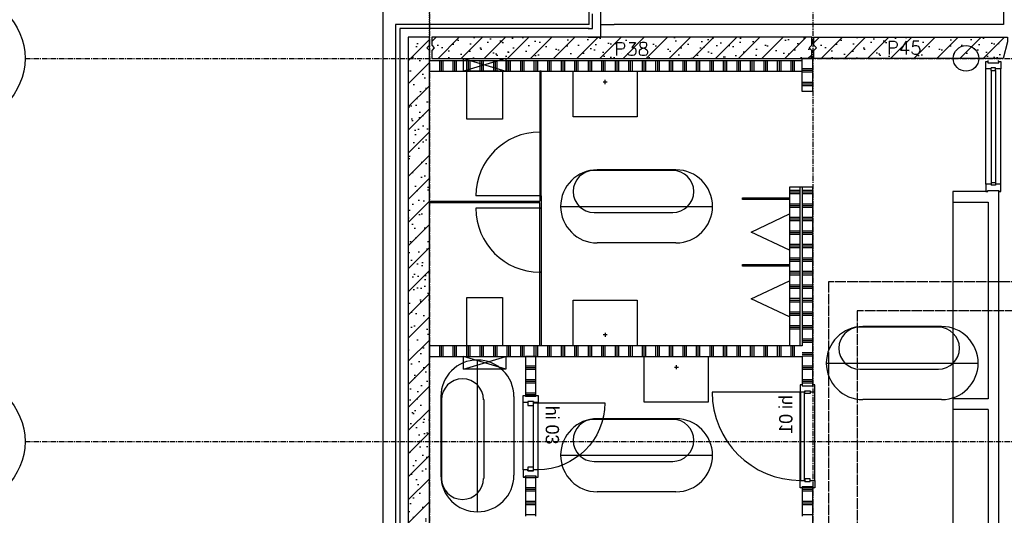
# Model space of a CAD drawing. Extents: x 0 to 1189, y 0 to 841.
# Tile 5 of 44: x 98 to 190, y 279 to 325. Entities that reach past the tile are written whole.
import ezdxf

# ---------------------------------------------------------------- set-up
doc = ezdxf.new("R2010")
doc.units = 0
doc.header["$PDSIZE"] = 2
for name, pattern in [('B0304', [6, 5, -0.5, 0, -0.5]), ('DASHDOT', [25.4, 12.7, -6.35, 0, -6.35]), ('E0001', [1, 1, 0])]:
    doc.linetypes.add(name, pattern=pattern)
doc.layers.get('0').update_dxf_attribs({"linetype": 'CONTINUOUS'})
for name, color, linetype in [('AB$1A---_ATTRIB', 9, 'CONTINUOUS'), ('AL$1A---_ALGEMEEN', 9, 'CONTINUOUS'), ('AT$1A---_TEKSTK', 15, 'CONTINUOUS'), ('GOTEN', 3, 'CONTINUOUS'), ('STRAMIEN', 1, 'CONTINUOUS')]:
    doc.layers.add(name, color=color, linetype=linetype)
doc.styles.add('GBB_ISOT', font='b-gbt3.shx')
doc.styles.add('ROMANS', font='romans.shx', dxfattribs={"height": 300})

# ---------------------------------------------------------------- blocks, each defined once
blk = doc.blocks.new('-AAFKE3')
at = {"layer": 'AL$1A---_ALGEMEEN', "color": 15, "ltscale": 2}
blk.add_lwpolyline([(0, 125), (25, 100), (0, 75)], dxfattribs=at)
blk = doc.blocks.new('-STR-H2')
at = {"layer": 'AL$1A---_ALGEMEEN', "linetype": 'DASHDOT', "ltscale": 0.5}
blk.add_line((-3600, 0), (-9880, 0), dxfattribs=at)
at = {"layer": 'AL$1A---_ALGEMEEN', "linetype": 'Continuous', "ltscale": 2}
blk.add_circle((-10000, 0), 120, dxfattribs=at)
for p in [(-8560, 0), (-4960, 0)]:
    blk.add_point(p, dxfattribs=at)
blk = doc.blocks.new('-STR-H')
at = {"layer": 'AL$1A---_ALGEMEEN', "linetype": 'DASHDOT', "ltscale": 0.5}
blk.add_line((0, 0), (-9880, 0), dxfattribs=at)
at = {"layer": 'AL$1A---_ALGEMEEN', "linetype": 'Continuous', "ltscale": 2}
for p in [(-8560, 0), (-4960, 0)]:
    blk.add_point(p, dxfattribs=at)
blk = doc.blocks.new('-954P1-KHID830')
at = {"layer": 'AL$1A---_ALGEMEEN', "ltscale": 2}
blk.add_line((-241.8, 450.5), (-1071.8, 450.5), dxfattribs=at)
at = {"layer": 'AL$1A---_ALGEMEEN', "color": 15}
blk.add_lwpolyline([(-241.8, -379.5), (-202.8, -379.5), (-202.8, 450.5), (-241.8, 450.5)], close=True, dxfattribs=at)
at = {"layer": 'AL$1A---_ALGEMEEN', "ltscale": 2}
blk.add_arc((-241.8, 450.5), 830, 180, 270, dxfattribs=at)
blk.add_point((-201.8, -381.5), dxfattribs=at)
blk = doc.blocks.new('-954P1-KHIA')
at = {"layer": 'AL$1A---_ALGEMEEN', "ltscale": 2}
for p, q in [((0, -18.5), (0, 0)), ((0, 0), (67, 0)), ((67, 0), (67, -43)), ((0, -18.5), (9, -18.5)), ((9, -18.5), (9, -120.5)), ((58, -43), (58, -96)), ((58, -43), (67, -43)), ((0, -120.5), (9, -120.5)), ((67, -139), (0, -139)), ((58, -96), (67, -96)), ((67, -96), (67, -139))]:
    blk.add_line(p, q, dxfattribs=at)
blk.add_lwpolyline([(0, -139), (0, -120.5)], dxfattribs=at)
blk = doc.blocks.new('-954P1-KHIB')
at = {"layer": 'AL$1A---_ALGEMEEN'}
blk.add_lwpolyline([(-87.4, -105.3), (-61.4, -105.3), (-61.4, -52.3), (-87.4, -52.3)], close=True, dxfattribs=at)
blk = doc.blocks.new('-954P1-KHID630')
at = {"layer": 'AL$1A---_ALGEMEEN', "ltscale": 2}
blk.add_line((-241.8, 350.5), (-871.8, 350.5), dxfattribs=at)
at = {"layer": 'AL$1A---_ALGEMEEN', "color": 15}
blk.add_lwpolyline([(-241.8, -279.5), (-202.8, -279.5), (-202.8, 350.5), (-241.8, 350.5)], close=True, dxfattribs=at)
at = {"layer": 'AL$1A---_ALGEMEEN', "ltscale": 2}
blk.add_arc((-241.8, 350.5), 630, 180, 270, dxfattribs=at)
for p in [(-201.8, 352.5), (-201.8, -281.5)]:
    blk.add_point(p, dxfattribs=at)
blk = doc.blocks.new('-954P1-KHIE')
at = {"layer": 'AL$1A---_ALGEMEEN'}
blk.add_lwpolyline([(-97.4, -105.3), (-61.4, -105.3), (-61.4, -52.3), (-97.4, -52.3)], close=True, dxfattribs=at)
blk = doc.blocks.new('-954P1-KHIC')
at = {"layer": 'AL$1A---_ALGEMEEN', "ltscale": 2}
for p, q in [((-139, -1033.2), (-139, -966.2)), ((-139, -966.2), (-90, -966.2)), ((-49, -966.2), (0, -966.2)), ((0, -966.2), (0, -1033.2)), ((-120.5, -1033.2), (-139, -1033.2)), ((-18.5, -1023.2), (-120.5, -1023.2)), ((-120.5, -1023.2), (-120.5, -1033.2)), ((-18.5, -1033.2), (-18.5, -1023.2)), ((0, -1033.2), (-18.5, -1033.2))]:
    blk.add_line(p, q, dxfattribs=at)
at = {"layer": 'AL$1A---_ALGEMEEN'}
for p, q in [((-49, -949.2), (-90, -949.2)), ((-90, -949.2), (-90, -975.2)), ((-90, -975.2), (-49, -975.2)), ((-49, -949.2), (-49, -975.2))]:
    blk.add_line(p, q, dxfattribs=at)
blk = doc.blocks.new('XREF_B-A3-II-114')
at = {"layer": 'AL$1A---_ALGEMEEN', "ltscale": 2}
h = blk.add_hatch(dxfattribs=at)
h.set_pattern_fill('PREFB', color=8, scale=8, angle=360, style=0)
h.set_pattern_definition([(45, (24673.26, 36878.29), (-108.6116, 108.6116), []), (17, (24673.26, 36878.29), (41.26, 127.7242), [0, -130.56, -73.92, 0, -107.52]), (48, (24673.26, 36878.29), (-29.465, 129.875), [0, -129.28, 0, -131.84, 0, -106.24]), (71, (24673.26, 36878.29), (-76.6585, 107.6209), [0, -128, 0, -768, -105.28])])
h.paths.add_polyline_path([(24673.3, 37081.3), (24748.3, 37081.3), (24773.3, 37106.3), (24798.3, 37081.3), (24873.3, 37081.3), (24873.3, 44271.3), (24848.3, 44296.3), (24873.3, 44321.3), (24873.3, 44396.3), (24673.3, 44396.3)])
h = blk.add_hatch(dxfattribs=at)
h.set_pattern_fill('PREFB', color=8, scale=8, angle=180, style=0)
h.set_pattern_definition([(225, (24863.26, 44196.29), (108.6116, -108.6116), []), (197, (24863.26, 44196.29), (-41.26, -127.7242), [0, -130.56, -73.92, 0, -107.52]), (228, (24863.26, 44196.29), (29.465, -129.875), [0, -129.28, 0, -131.84, 0, -106.24]), (251, (24863.26, 44196.29), (76.6585, -107.621), [0, -128, 0, -768, -105.28])])
h.paths.add_polyline_path([(28463.3, 44196.3), (28463.3, 44271.3), (28438.3, 44296.3), (28463.3, 44321.3), (28463.3, 44396.3), (24893.3, 44396.3), (24893.3, 44321.3), (24918.3, 44296.3), (24893.3, 44271.3), (24893.3, 44196.3)])
h = blk.add_hatch(dxfattribs=at)
h.set_pattern_fill('PREFB', color=8, scale=8, angle=180, style=0)
h.set_pattern_definition([(225, (28463.26, 44196.29), (108.6116, -108.6116), []), (197, (28463.26, 44196.29), (-41.26, -127.7242), [0, -130.56, -73.92, 0, -107.52]), (228, (28463.26, 44196.29), (29.465, -129.875), [0, -129.28, 0, -131.84, 0, -106.24]), (251, (28463.26, 44196.29), (76.6585, -107.6209), [0, -128, 0, -768, -105.28])])
h.paths.add_polyline_path([(30302.3, 44352.3), (30302.3, 44396.3), (28483.3, 44396.3), (28483.3, 44321.3), (28508.3, 44296.3), (28483.3, 44271.3), (28483.3, 44196.3), (30260.5, 44196.3)])
h.paths.add_polyline_path([(32264.3, 44352.3), (32264.3, 44396.3), (31882.3, 44396.3), (31882.3, 44352.3), (31924.1, 44196.3), (32222.5, 44196.3)])
h.paths.add_polyline_path([(35663.3, 44396.3), (35087.3, 44396.3), (35087.3, 44352.3), (35129.1, 44196.3), (35663.3, 44196.3), (35663.3, 44271.3), (35638.3, 44296.3), (35663.3, 44321.3)])
at = {"layer": 'AL$1A---_ALGEMEEN', "color": 8, "ltscale": 2}
for p, q in [((24438.3, 29361.3), (24438.3, 44631.3)), ((26373.7, 44516.3), (26373.7, 44631.3)), ((26403.7, 44476.3), (26403.7, 44616.3)), ((26483.7, 44516.3), (26483.7, 44631.3)), ((26483.7, 44396.3), (26483.7, 44616.3)), ((30265.3, 44631.3), (30265.3, 44516.3)), ((26373.7, 44516.3), (24553.3, 44516.3)), ((24553.3, 44516.3), (24553.3, 29476.3)), ((26483.7, 44516.3), (26608.7, 44516.3)), ((30265.3, 44516.3), (26608.7, 44516.3)), ((24593.3, 44476.3), (24593.3, 29516.3)), ((26373.7, 44476.3), (24593.3, 44476.3)), ((26363.7, 44476.3), (26403.7, 44476.3)), ((26363.7, 44396.3), (26483.7, 44396.3)), ((24873.3, 44176.3), (28373.3, 44176.3)), ((24968.5, 44076.3), (24968.5, 44176.3)), ((24984.4, 44076.3), (24984.4, 44176.3)), ((25000.3, 44076.3), (25000.3, 44176.3)), ((25095.5, 44076.3), (25095.5, 44176.3)), ((25111.4, 44076.3), (25111.4, 44176.3)), ((25127.3, 44076.3), (25127.3, 44176.3)), ((25222.5, 44085.8), (25222.5, 44176.3)), ((25238.4, 44090.6), (25238.4, 44176.3)), ((25254.3, 44095.3), (25254.3, 44176.3)), ((25349.5, 44148.7), (25349.5, 44176.3)), ((25349.5, 44123.9), (25349.5, 44148.7)), ((25349.5, 44076.3), (25349.5, 44123.9)), ((25365.4, 44143.9), (25365.4, 44176.3)), ((25365.4, 44128.7), (25365.4, 44143.9)), ((25365.4, 44076.3), (25365.4, 44128.7)), ((25381.3, 44139.1), (25381.3, 44176.3)), ((25381.3, 44133.4), (25381.3, 44139.1)), ((25381.3, 44076.3), (25381.3, 44133.4)), ((25476.5, 44162), (25476.5, 44176.3)), ((25476.5, 44110.6), (25476.5, 44162)), ((25492.4, 44166.8), (25492.4, 44176.3)), ((25492.4, 44105.8), (25492.4, 44166.8)), ((25508.3, 44171.5), (25508.3, 44176.3)), ((25508.3, 44101), (25508.3, 44171.5)), ((25603.5, 44076.3), (25603.5, 44176.3)), ((25619.4, 44076.3), (25619.4, 44176.3)), ((25635.3, 44076.3), (25635.3, 44176.3)), ((25730.5, 44076.3), (25730.5, 44176.3)), ((25746.4, 44076.3), (25746.4, 44176.3)), ((25762.3, 44076.3), (25762.3, 44176.3)), ((25857.5, 44076.3), (25857.5, 44176.3)), ((25873.4, 44076.3), (25873.4, 44176.3)), ((25889.3, 44076.3), (25889.3, 44176.3)), ((25984.5, 44076.3), (25984.5, 44176.3)), ((26000.4, 44076.3), (26000.4, 44176.3)), ((26016.3, 44076.3), (26016.3, 44176.3)), ((26111.5, 44076.3), (26111.5, 44176.3)), ((26127.4, 44076.3), (26127.4, 44176.3)), ((26143.3, 44076.3), (26143.3, 44176.3)), ((26238.5, 44076.3), (26238.5, 44176.3)), ((26254.4, 44076.3), (26254.4, 44176.3)), ((26270.3, 44076.3), (26270.3, 44176.3)), ((26365.5, 44076.3), (26365.5, 44176.3)), ((26381.4, 44076.3), (26381.4, 44176.3)), ((26397.3, 44076.3), (26397.3, 44176.3)), ((26492.5, 44076.3), (26492.5, 44176.3)), ((26508.4, 44076.3), (26508.4, 44176.3)), ((26524.3, 44076.3), (26524.3, 44176.3)), ((26619.5, 44076.3), (26619.5, 44176.3)), ((26635.4, 44076.3), (26635.4, 44176.3)), ((26651.3, 44076.3), (26651.3, 44176.3)), ((26746.5, 44076.3), (26746.5, 44176.3)), ((26762.4, 44076.3), (26762.4, 44176.3)), ((26778.3, 44076.3), (26778.3, 44176.3)), ((26873.5, 44076.3), (26873.5, 44176.3)), ((26889.4, 44076.3), (26889.4, 44176.3)), ((26905.3, 44076.3), (26905.3, 44176.3)), ((27000.5, 44076.3), (27000.5, 44176.3)), ((27016.4, 44076.3), (27016.4, 44176.3)), ((27032.3, 44076.3), (27032.3, 44176.3)), ((27127.5, 44076.3), (27127.5, 44176.3)), ((27143.4, 44076.3), (27143.4, 44176.3)), ((27159.3, 44076.3), (27159.3, 44176.3)), ((27254.5, 44076.3), (27254.5, 44176.3)), ((27270.4, 44076.3), (27270.4, 44176.3)), ((27286.3, 44076.3), (27286.3, 44176.3)), ((27381.5, 44076.3), (27381.5, 44176.3)), ((27397.4, 44076.3), (27397.4, 44176.3)), ((27413.3, 44076.3), (27413.3, 44176.3)), ((27508.5, 44076.3), (27508.5, 44176.3)), ((27524.4, 44076.3), (27524.4, 44176.3)), ((27540.3, 44076.3), (27540.3, 44176.3)), ((27635.5, 44076.3), (27635.5, 44176.3)), ((27651.4, 44076.3), (27651.4, 44176.3)), ((27667.3, 44076.3), (27667.3, 44176.3)), ((27762.5, 44076.3), (27762.5, 44176.3)), ((27778.4, 44076.3), (27778.4, 44176.3)), ((27794.3, 44076.3), (27794.3, 44176.3)), ((27889.5, 44076.3), (27889.5, 44176.3)), ((27905.4, 44076.3), (27905.4, 44176.3)), ((27921.3, 44076.3), (27921.3, 44176.3)), ((28016.5, 44076.3), (28016.5, 44176.3)), ((28032.4, 44076.3), (28032.4, 44176.3)), ((28048.3, 44076.3), (28048.3, 44176.3)), ((28143.5, 44076.3), (28143.5, 44176.3)), ((28159.4, 44076.3), (28159.4, 44176.3)), ((28175.3, 44076.3), (28175.3, 44176.3)), ((28270.5, 44076.3), (28270.5, 44176.3)), ((28286.4, 44076.3), (28286.4, 44176.3)), ((28302.3, 44076.3), (28302.3, 44176.3)), ((28473.3, 44196.3), (28373.3, 44196.3)), ((28373.3, 43886.3), (28373.3, 44196.3)), ((28473.3, 43886.3), (28473.3, 44196.3)), ((30120.3, 44166.3), (30120.3, 44176.3)), ((30219.3, 44166.3), (30219.3, 44176.3)), ((24873.3, 44076.3), (28373.3, 44076.3)), ((25222.5, 44076.3), (25222.5, 44085.8)), ((25238.4, 44076.3), (25238.4, 44090.6)), ((25254.3, 44076.3), (25254.3, 44095.3)), ((25476.5, 44076.3), (25476.5, 44110.6)), ((25492.4, 44076.3), (25492.4, 44105.8)), ((25508.3, 44076.3), (25508.3, 44101)), ((25923.3, 44076.3), (25908.3, 44076.3)), ((25908.3, 44076.3), (25908.3, 43503.8)), ((25923.3, 43503.8), (25923.3, 44076.3)), ((28373.3, 44101), (28473.3, 44101)), ((28373.3, 44085.2), (28473.3, 44085.2)), ((28373.3, 44069.3), (28473.3, 44069.3)), ((30100.3, 43013.5), (30100.3, 44099.3)), ((30149.3, 44082.3), (30149.3, 43030.5)), ((30190.3, 44082.3), (30190.3, 43030.5)), ((30239.3, 43013.5), (30239.3, 44099.3)), ((28373.3, 43974), (28473.3, 43974)), ((28373.3, 43958.2), (28473.3, 43958.2)), ((28373.3, 43942.3), (28473.3, 43942.3)), ((28473.3, 43886.3), (28373.3, 43886.3)), ((25908.3, 43503.8), (25923.3, 43503.8)), ((28353.3, 42986.3), (28253.3, 42986.3)), ((28253.3, 42986.3), (28253.3, 41496.3)), ((28253.3, 42958), (28353.3, 42958)), ((28253.3, 42942.2), (28353.3, 42942.2)), ((28253.3, 42926.3), (28353.3, 42926.3)), ((28353.3, 42986.3), (28353.3, 41496.3)), ((28373.3, 42986.3), (28353.3, 42986.3)), ((28473.3, 42986.3), (28373.3, 42986.3)), ((28373.3, 42986.3), (28373.3, 41496.3)), ((28373.3, 42958), (28473.3, 42958)), ((28373.3, 42942.2), (28473.3, 42942.2)), ((28373.3, 42926.3), (28473.3, 42926.3)), ((28473.3, 41121.3), (28473.3, 42986.3)), ((29789.3, 42946.5), (29789.3, 42846.5)), ((30118.8, 42946.5), (29789.3, 42946.5)), ((30219.8, 36996.3), (30219.8, 42946.5)), ((24873.3, 42853.8), (25908.3, 42853.8)), ((24873.3, 42838.8), (24873.3, 42853.8)), ((25908.3, 42838.8), (24873.3, 42838.8)), ((25908.3, 42903.8), (25308.3, 42903.8)), ((25923.3, 42903.8), (25908.3, 42903.8)), ((25908.3, 42903.8), (25908.3, 42853.8)), ((25908.3, 42788.8), (25908.3, 42838.8)), ((25923.3, 42903.8), (25923.3, 42788.8)), ((27813.3, 42871.3), (27813.3, 42886.3)), ((27813.3, 42886.3), (28253.3, 42886.3)), ((28253.3, 42871.3), (27813.3, 42871.3)), ((28253.3, 42886.3), (28253.3, 42871.3)), ((28253.3, 42831), (28353.3, 42831)), ((28373.3, 42831), (28473.3, 42831)), ((29789.3, 42846.5), (30119.8, 42846.5)), ((30119.8, 42846.5), (30119.8, 40996.3)), ((25908.3, 42788.8), (25308.3, 42788.8)), ((25923.3, 42788.8), (25908.3, 42788.8)), ((28253.3, 42815.2), (28353.3, 42815.2)), ((28253.3, 42799.3), (28353.3, 42799.3)), ((28373.3, 42815.2), (28473.3, 42815.2)), ((28373.3, 42799.3), (28473.3, 42799.3)), ((28253.3, 42704), (28353.3, 42704)), ((28253.3, 42688.2), (28353.3, 42688.2)), ((28253.3, 42672.3), (28353.3, 42672.3)), ((28373.3, 42704), (28473.3, 42704)), ((28373.3, 42688.2), (28473.3, 42688.2)), ((28373.3, 42672.3), (28473.3, 42672.3)), ((28253.3, 42577), (28353.3, 42577)), ((28253.3, 42561.2), (28353.3, 42561.2)), ((28373.3, 42577), (28473.3, 42577)), ((28373.3, 42561.2), (28473.3, 42561.2)), ((28253.3, 42545.3), (28353.3, 42545.3)), ((28373.3, 42545.3), (28473.3, 42545.3)), ((28253.3, 42450), (28353.3, 42450)), ((28253.3, 42434.2), (28353.3, 42434.2)), ((28253.3, 42418.3), (28353.3, 42418.3)), ((28373.3, 42450), (28473.3, 42450)), ((28373.3, 42434.2), (28473.3, 42434.2)), ((28373.3, 42418.3), (28473.3, 42418.3)), ((28253.3, 42323), (28353.3, 42323)), ((28253.3, 42307.2), (28353.3, 42307.2)), ((28253.3, 42291.3), (28353.3, 42291.3)), ((28373.3, 42323), (28473.3, 42323)), ((28373.3, 42307.2), (28473.3, 42307.2)), ((28373.3, 42291.3), (28473.3, 42291.3)), ((25908.3, 42188.8), (25923.3, 42188.8)), ((25908.3, 41496.3), (25908.3, 42188.8)), ((25923.3, 42188.8), (25923.3, 41496.3)), ((27813.3, 42243.8), (27813.3, 42258.8)), ((27813.3, 42258.8), (28253.3, 42258.8)), ((28253.3, 42243.8), (27813.3, 42243.8)), ((28253.3, 42258.8), (28253.3, 42243.8)), ((28253.3, 42196), (28353.3, 42196)), ((28253.3, 42180.2), (28353.3, 42180.2)), ((28373.3, 42196), (28473.3, 42196)), ((28373.3, 42180.2), (28473.3, 42180.2)), ((28253.3, 42164.3), (28353.3, 42164.3)), ((28373.3, 42164.3), (28473.3, 42164.3)), ((28253.3, 42069), (28353.3, 42069)), ((28253.3, 42053.2), (28353.3, 42053.2)), ((28253.3, 42037.3), (28353.3, 42037.3)), ((28373.3, 42069), (28473.3, 42069)), ((28373.3, 42053.2), (28473.3, 42053.2)), ((28373.3, 42037.3), (28473.3, 42037.3)), ((28253.3, 41942), (28353.3, 41942)), ((28253.3, 41926.2), (28353.3, 41926.2)), ((28253.3, 41910.3), (28353.3, 41910.3)), ((28373.3, 41942), (28473.3, 41942)), ((28373.3, 41926.2), (28473.3, 41926.2)), ((28373.3, 41910.3), (28473.3, 41910.3)), ((28253.3, 41815), (28353.3, 41815)), ((28373.3, 41815), (28473.3, 41815)), ((28253.3, 41799.2), (28353.3, 41799.2)), ((28253.3, 41783.3), (28353.3, 41783.3)), ((28373.3, 41799.2), (28473.3, 41799.2)), ((28373.3, 41783.3), (28473.3, 41783.3)), ((28253.3, 41688), (28353.3, 41688)), ((28253.3, 41672.2), (28353.3, 41672.2)), ((28253.3, 41656.3), (28353.3, 41656.3)), ((28373.3, 41688), (28473.3, 41688)), ((28373.3, 41672.2), (28473.3, 41672.2)), ((28373.3, 41656.3), (28473.3, 41656.3)), ((28373.3, 41561), (28473.3, 41561)), ((28373.3, 41545.2), (28473.3, 41545.2)), ((28373.3, 41529.3), (28473.3, 41529.3)), ((28373.3, 41496.3), (24873.3, 41496.3)), ((24873.3, 41496.3), (24873.3, 41396.3)), ((24968.5, 41396.3), (24968.5, 41496.3)), ((24984.4, 41396.3), (24984.4, 41496.3)), ((25000.3, 41396.3), (25000.3, 41496.3)), ((25095.5, 41396.3), (25095.5, 41496.3)), ((25111.4, 41396.3), (25111.4, 41496.3)), ((25127.3, 41396.3), (25127.3, 41496.3)), ((25222.5, 41396.3), (25222.5, 41496.3)), ((25238.4, 41396.3), (25238.4, 41496.3)), ((25254.3, 41396.3), (25254.3, 41496.3)), ((25349.5, 41396.3), (25349.5, 41496.3)), ((25365.4, 41396.3), (25365.4, 41496.3)), ((25381.3, 41396.3), (25381.3, 41496.3)), ((25476.5, 41396.3), (25476.5, 41496.3)), ((25492.4, 41396.3), (25492.4, 41496.3)), ((25508.3, 41396.3), (25508.3, 41496.3)), ((25603.5, 41396.3), (25603.5, 41496.3)), ((25619.4, 41396.3), (25619.4, 41496.3)), ((25635.3, 41396.3), (25635.3, 41496.3)), ((25730.5, 41396.3), (25730.5, 41496.3)), ((25746.4, 41396.3), (25746.4, 41496.3)), ((25762.3, 41396.3), (25762.3, 41496.3)), ((25857.5, 41396.3), (25857.5, 41496.3)), ((25873.4, 41396.3), (25873.4, 41496.3)), ((25889.3, 41396.3), (25889.3, 41496.3)), ((25923.3, 41496.3), (25908.3, 41496.3)), ((25984.5, 41396.3), (25984.5, 41496.3)), ((26000.4, 41396.3), (26000.4, 41496.3)), ((26016.3, 41396.3), (26016.3, 41496.3)), ((26111.5, 41396.3), (26111.5, 41496.3)), ((26127.4, 41396.3), (26127.4, 41496.3)), ((26143.3, 41396.3), (26143.3, 41496.3)), ((26238.5, 41396.3), (26238.5, 41496.3)), ((26254.4, 41396.3), (26254.4, 41496.3)), ((26270.3, 41396.3), (26270.3, 41496.3)), ((26365.5, 41396.3), (26365.5, 41496.3)), ((26381.4, 41396.3), (26381.4, 41496.3)), ((26397.3, 41396.3), (26397.3, 41496.3)), ((26492.5, 41396.3), (26492.5, 41496.3)), ((26508.4, 41396.3), (26508.4, 41496.3)), ((26524.3, 41396.3), (26524.3, 41496.3)), ((26619.5, 41396.3), (26619.5, 41496.3)), ((26635.4, 41396.3), (26635.4, 41496.3)), ((26651.3, 41396.3), (26651.3, 41496.3)), ((26746.5, 41396.3), (26746.5, 41496.3)), ((26762.4, 41396.3), (26762.4, 41496.3)), ((26778.3, 41396.3), (26778.3, 41496.3)), ((26873.5, 41396.3), (26873.5, 41496.3)), ((26889.4, 41396.3), (26889.4, 41496.3)), ((26905.3, 41396.3), (26905.3, 41496.3)), ((27000.5, 41396.3), (27000.5, 41496.3)), ((27016.4, 41396.3), (27016.4, 41496.3)), ((27032.3, 41396.3), (27032.3, 41496.3)), ((27127.5, 41396.3), (27127.5, 41496.3)), ((27143.4, 41396.3), (27143.4, 41496.3)), ((27159.3, 41396.3), (27159.3, 41496.3)), ((27254.5, 41396.3), (27254.5, 41496.3)), ((27270.4, 41396.3), (27270.4, 41496.3)), ((27286.3, 41396.3), (27286.3, 41496.3)), ((27381.5, 41396.3), (27381.5, 41496.3)), ((27397.4, 41396.3), (27397.4, 41496.3)), ((27413.3, 41396.3), (27413.3, 41496.3)), ((27508.5, 41396.3), (27508.5, 41496.3)), ((27524.4, 41396.3), (27524.4, 41496.3)), ((27540.3, 41396.3), (27540.3, 41496.3)), ((27635.5, 41396.3), (27635.5, 41496.3)), ((27651.4, 41396.3), (27651.4, 41496.3)), ((27667.3, 41396.3), (27667.3, 41496.3)), ((27762.5, 41396.3), (27762.5, 41496.3)), ((27778.4, 41396.3), (27778.4, 41496.3)), ((27794.3, 41396.3), (27794.3, 41496.3)), ((27889.5, 41396.3), (27889.5, 41496.3)), ((27905.4, 41396.3), (27905.4, 41496.3)), ((27921.3, 41396.3), (27921.3, 41496.3)), ((28016.5, 41396.3), (28016.5, 41496.3)), ((28032.4, 41396.3), (28032.4, 41496.3)), ((28048.3, 41396.3), (28048.3, 41496.3)), ((28143.5, 41396.3), (28143.5, 41496.3)), ((28159.4, 41396.3), (28159.4, 41496.3)), ((28175.3, 41396.3), (28175.3, 41496.3)), ((28270.5, 41396.3), (28270.5, 41496.3)), ((28286.4, 41396.3), (28286.4, 41496.3)), ((28302.3, 41396.3), (28302.3, 41496.3)), ((24873.3, 41396.3), (28373.3, 41396.3)), ((28373.3, 41434), (28473.3, 41434)), ((28373.3, 41418.2), (28473.3, 41418.2)), ((28373.3, 41402.3), (28473.3, 41402.3)), ((28373.3, 41396.3), (28373.3, 41121.3)), ((25773.3, 41307), (25873.3, 41307)), ((25773.3, 41291.2), (25873.3, 41291.2)), ((25773.3, 41275.3), (25873.3, 41275.3)), ((28373.3, 41307), (28473.3, 41307)), ((28373.3, 41291.2), (28473.3, 41291.2)), ((28373.3, 41275.3), (28473.3, 41275.3)), ((25773.3, 41180), (25873.3, 41180)), ((25773.3, 41164.2), (25873.3, 41164.2)), ((28373.3, 41180), (28473.3, 41180)), ((28373.3, 41164.2), (28473.3, 41164.2)), ((25773.3, 41148.3), (25873.3, 41148.3)), ((28373.3, 41148.3), (28473.3, 41148.3)), ((28373.3, 41121.3), (28473.3, 41121.3)), ((25773.3, 41053), (25873.3, 41053)), ((25773.3, 41037.2), (25873.3, 41037.2)), ((28354.3, 40229.3), (28354.3, 41063.3)), ((28493.3, 40229.3), (28493.3, 41063.3)), ((30119.8, 40996.3), (29789.8, 40996.3)), ((29789.8, 40996.3), (29789.8, 40896.3)), ((25753.8, 40329.3), (25753.8, 40963.3)), ((25892.8, 40329.3), (25892.8, 40963.3)), ((30119.8, 40896.3), (29789.8, 40896.3)), ((30119.8, 40896.3), (30119.8, 39046.3)), ((25773.3, 40259.3), (25873.3, 40259.3)), ((25773.3, 40164), (25873.3, 40164)), ((25773.3, 40148.2), (25873.3, 40148.2)), ((28473.3, 40171.3), (28373.3, 40171.3)), ((28373.3, 40171.3), (28373.3, 39896.3)), ((28373.3, 40148.2), (28473.3, 40148.2)), ((28374.3, 40164), (28473.3, 40164)), ((28473.3, 38896.3), (28473.3, 40171.3)), ((25773.3, 40132.3), (25873.3, 40132.3)), ((28373.3, 40132.3), (28473.3, 40132.3)), ((25773.3, 40037), (25873.3, 40037)), ((25773.3, 40021.2), (25873.3, 40021.2)), ((25773.3, 40005.3), (25873.3, 40005.3)), ((28373.3, 40037), (28473.3, 40037)), ((28373.3, 40021.2), (28473.3, 40021.2)), ((28373.3, 40005.3), (28473.3, 40005.3)), ((25773.3, 39910), (25873.3, 39910)), ((28373.3, 39910), (28473.3, 39910))]:
    blk.add_line(p, q, dxfattribs=at)
at = {"layer": 'AL$1A---_ALGEMEEN', "color": 8, "linetype": 'Continuous', "ltscale": 2}
for p, q in [((24873.3, 44396.3), (24673.3, 44396.3)), ((24673.3, 44396.3), (24673.3, 37081.3)), ((24848.3, 44296.3), (24873.3, 44321.3)), ((24873.3, 44321.3), (24873.3, 44396.3)), ((24873.3, 44271.3), (24848.3, 44296.3)), ((24873.3, 37081.3), (24873.3, 44271.3))]:
    blk.add_line(p, q, dxfattribs=at)
at = {"layer": 'AL$1A---_ALGEMEEN', "color": 8}
for p, q in [((25590.8, 44196.3), (25190.8, 44076.3)), ((25190.8, 44196.3), (25590.8, 44076.3)), ((26505.5, 43974.9), (26543.4, 43974.9)), ((26524.4, 43955.9), (26524.4, 43993.8)), ((29789.3, 42846.5), (29789.8, 37096.3)), ((25222.7, 41496.3), (25222.7, 41948.4)), ((25222.7, 41948.4), (25558.8, 41948.4)), ((25558.8, 41948.4), (25558.8, 41496.3)), ((26541, 41597.7), (26503.1, 41597.7)), ((26522.1, 41616.6), (26522.1, 41578.8)), ((25190.8, 41276.3), (25590.8, 41396.3)), ((25590.8, 41276.3), (25190.8, 41396.3)), ((25190.8, 41276.3), (25190.8, 41396.3)), ((25190.8, 41396.3), (25590.8, 41396.3)), ((25590.8, 41396.3), (25590.8, 41276.3)), ((25873.3, 41396.3), (25773.3, 41396.3)), ((25773.3, 41396.3), (25773.3, 41021.3)), ((25873.3, 41021.3), (25873.3, 41396.3)), ((25590.8, 41276.3), (25190.8, 41276.3)), ((27173, 41294.9), (27210.9, 41294.9)), ((27191.9, 41275.9), (27191.9, 41313.8)), ((25773.3, 41021.3), (25873.3, 41021.3)), ((25873.3, 40271.3), (25773.3, 40271.3)), ((25773.3, 40271.3), (25773.3, 39896.3)), ((25873.3, 39896.3), (25873.3, 40271.3))]:
    blk.add_line(p, q, dxfattribs=at)
at = {"layer": 'AL$1A---_ALGEMEEN', "color": 8, "linetype": 'ByBlock'}
for p, q in [((27158, 43143.2), (26419.5, 43143.2)), ((27188.4, 43149), (26448.2, 43149)), ((26105, 42805.8), (27531.6, 42805.8)), ((27159.7, 42744.2), (26419.5, 42744.2)), ((27188.4, 42462.6), (26448.2, 42462.6)), ((29653.5, 41670.9), (28915, 41670.9)), ((29684, 41676.7), (28943.7, 41676.7)), ((25322.9, 39935.9), (25322.9, 41362.5)), ((28600.5, 41333.5), (30027.2, 41333.5)), ((29655.3, 41271.9), (28915, 41271.9)), ((24979.8, 41019.3), (24979.8, 40279.1)), ((24985.5, 40988.8), (24985.5, 40250.4)), ((25384.5, 40990.6), (25384.5, 40250.4)), ((25666.1, 41019.3), (25666.1, 40279.1)), ((29684, 40990.3), (28943.7, 40990.3)), ((27158, 40804.9), (26419.5, 40804.9)), ((27188.4, 40810.7), (26448.2, 40810.7)), ((26105, 40467.5), (27531.6, 40467.5)), ((27159.7, 40405.9), (26419.5, 40405.9)), ((27188.4, 40124.3), (26448.2, 40124.3))]:
    blk.add_line(p, q, dxfattribs=at)
at = {"layer": 'AL$1A---_ALGEMEEN', "color": 8, "linetype": 'Continuous', "ltscale": 2}
blk.add_lwpolyline([(24893.3, 44196.3), (28463.3, 44196.3), (28463.3, 44271.3), (28438.3, 44296.3), (28463.3, 44321.3), (28463.3, 44396.3), (24893.3, 44396.3), (24893.3, 44321.3), (24918.3, 44296.3), (24893.3, 44271.3)], close=True, dxfattribs=at)
for points in [[(24893.3, 44396.3), (24893.3, 44321.3), (24918.3, 44296.3), (24893.3, 44271.3), (24893.3, 44196.3), (28463.3, 44196.3), (28463.3, 44271.3), (28438.3, 44296.3), (28463.3, 44321.3), (28463.3, 44396.3), (24893.3, 44396.3)], [(28483.3, 44396.3), (30302.3, 44396.3), (30302.3, 44352.3), (30260.5, 44196.3), (28483.3, 44196.3), (28483.3, 44271.3)], [(28483.3, 44321.3), (28483.3, 44396.3)]]:
    blk.add_lwpolyline(points, dxfattribs=at)
at = {"layer": 'AL$1A---_ALGEMEEN', "color": 8}
for points in [[(25590.8, 44196.3), (25590.8, 44076.3), (25190.8, 44076.3), (25190.8, 44196.3)], [(26223.3, 43646.3), (26223.3, 44076.3), (26823.3, 44076.3), (26823.3, 43646.3)], [(28253.3, 42735), (28253.3, 42395), (27893.3, 42565)], [(28253.3, 42107.5), (28253.3, 41767.5), (27893.3, 41937.5)], [(26823.3, 41926.3), (26823.3, 41496.3), (26223.3, 41496.3), (26223.3, 41926.3)], [(26890.8, 40966.3), (26890.8, 41396.3), (27490.8, 41396.3), (27490.8, 40966.3)]]:
    blk.add_lwpolyline(points, close=True, dxfattribs=at)
blk.add_lwpolyline([(25558.8, 44076.3), (25558.8, 43624.2), (25222.7, 43624.2), (25222.7, 44076.3)], dxfattribs=at)
at = {"layer": 'AL$1A---_ALGEMEEN', "color": 8, "ltscale": 2}
for points in [[(25923.3, 42903.8), (25923.3, 43503.8), (25908.3, 43503.8), (25908.3, 42903.8)], [(25923.3, 42788.8), (25923.3, 42188.8), (25908.3, 42188.8), (25908.3, 42788.8)]]:
    blk.add_lwpolyline(points, close=True, dxfattribs=at)
for centre, start, end in [((25908.3, 42903.8), 90, 180), ((25908.3, 42788.8), 180, 270)]:
    blk.add_arc(centre, 600, start, end, dxfattribs=at)
at = {"layer": 'AL$1A---_ALGEMEEN', "color": 8, "linetype": 'ByBlock'}
for centre, radius, start, end in [((26448.2, 42805.8), 343.2, 90, 270), ((26419.5, 42945.6), 197.6, 90, 270), ((27158, 42945.6), 197.6, 270, 90), ((27188.4, 42805.8), 343.2, 270, 90), ((28943.7, 41333.5), 343.2, 90, 270), ((28915, 41473.3), 197.6, 90, 270), ((29653.5, 41473.3), 197.6, 270, 90), ((29684, 41333.5), 343.2, 270, 90), ((25322.9, 41019.3), 343.2, 0, 180), ((25183.1, 40988.8), 197.6, 0, 180), ((26448.2, 40467.5), 343.2, 90, 270), ((26419.5, 40607.3), 197.6, 90, 270), ((27158, 40607.3), 197.6, 270, 90), ((27188.4, 40467.5), 343.2, 270, 90), ((25322.9, 40279.1), 343.2, 180, 0), ((25183.1, 40250.4), 197.6, 180, 0)]:
    blk.add_arc(centre, radius, start, end, dxfattribs=at)
at = {"layer": 'STRAMIEN', "color": 8, "linetype": 'B0304', "ltscale": 10}
for p, q in [((24873.3, 85496.3), (24873.3, 24869.3)), ((28473.3, 85496.3), (28473.3, 24869.3)), ((21073.3, 44196.3), (107983.3, 44196.3)), ((21073.3, 40596.3), (107983.3, 40596.3))]:
    blk.add_line(p, q, dxfattribs=at)
at = {"layer": 'STRAMIEN', "color": 8}
for centre in [(20473.3, 44196.3), (20473.3, 40596.3)]:
    blk.add_circle(centre, 600, dxfattribs=at)
at = {"layer": 'AL$1A---_ALGEMEEN', "color": 8, "linetype": 'Continuous', "ltscale": 2}
for name, p, rotation in [('-STR-H', (24873.3, 35636.3), 270), ('-STR-H2', (19913.3, 44196.3), 180)]:
    blk.add_blockref(name, p, dxfattribs=dict(at, rotation=rotation))
blk.add_blockref('-AAFKE3', (28483.3, 44196.3), dxfattribs=at)
at = {"layer": 'AL$1A---_ALGEMEEN', "color": 8, "ltscale": 2}
for name, p, rotation in [('-954P1-KHIC', (30100.3, 43133.1), 180), ('-954P1-KHIA', (25892.8, 41030.3), 270), ('-954P1-KHIE', (25902, 40874.9), 270), ('-954P1-KHIE', (25902, 40258.9), 270), ('-954P1-KHIB', (28502.5, 40158.9), 270), ('-954P1-KHIA', (28354.3, 40162.3), 90)]:
    blk.add_blockref(name, p, dxfattribs=dict(at, rotation=rotation))
at = {"layer": 'AL$1A---_ALGEMEEN', "color": 8, "ltscale": 2, "xscale": -1}
for name, p in [('-954P1-KHIC', (30100.3, 43979.7)), ('-954P1-KHID630', (25647.9, 40610.7))]:
    blk.add_blockref(name, p, dxfattribs=at)
at = {"layer": 'AL$1A---_ALGEMEEN', "color": 8, "ltscale": 2, "extrusion": (0, 0, -1), "zscale": -1}
for name, p, rotation in [('-954P1-KHIA', (-28354.3, 41130.3), 270), ('-954P1-KHIB', (-28502.5, 41133.7), 90)]:
    blk.add_blockref(name, p, dxfattribs=dict(at, rotation=rotation))
at = {"layer": 'AL$1A---_ALGEMEEN', "color": 8, "ltscale": 2}
blk.add_blockref('-954P1-KHID830', (28599.1, 40610.7), dxfattribs=at)
at = {"layer": 'AL$1A---_ALGEMEEN', "color": 8, "ltscale": 2, "xscale": -1, "rotation": 270}
blk.add_blockref('-954P1-KHIA', (25892.8, 40262.3), dxfattribs=at)
at = {"layer": 'AB$1A---_ATTRIB', "color": 8, "linetype": 'Continuous', "style": 'ROMANS'}
for tag, p, height in [('RUIMTENUMMER', (87442.2, 75784.3), 200), ('PEILMAAT', (87387.8, 75526.7), 150), ('RUIMTENUMMER', (26336.9, 75275.3), 200), ('PEILMAAT', (26282.4, 75017.6), 150), ('RUIMTENUMMER', (28654, 73979.3), 200), ('PEILMAAT', (28599.6, 73721.7), 150), ('RUIMTENUMMER', (26336.9, 72871.7), 200), ('PEILMAAT', (26282.4, 72614.1), 150), ('RUIMTENUMMER', (87442.2, 71084.6), 200), ('PEILMAAT', (87387.8, 70827), 150), ('RUIMTENUMMER', (26601.2, 70493.7), 200), ('RUIMTENUMMER', (44704, 70493.7), 200), ('RUIMTENUMMER', (63062.3, 70493.7), 200), ('PEILMAAT', (26546.7, 70236), 150), ('PEILMAAT', (44649.6, 70236), 150), ('PEILMAAT', (63007.8, 70236), 150), ('RUIMTENUMMER', (25708.6, 68385.8), 200), ('PEILMAAT', (25654.2, 68128.1), 150), ('RUIMTENUMMER', (87442.2, 66868.4), 200), ('PEILMAAT', (87387.8, 66610.8), 150), ('RUIMTENUMMER', (86685.5, 65335.5), 200), ('RUIMTENUMMER', (28776.8, 65054), 200), ('RUIMTENUMMER', (78665.1, 65031.8), 200), ('PEILMAAT', (86631.1, 65077.8), 150), ('PEILMAAT', (28722.3, 64796.3), 150), ('PEILMAAT', (78610.6, 64774.2), 150), ('RUIMTENUMMER', (76130.5, 63991.8), 200), ('RUIMTENUMMER', (81542.8, 63991.8), 200), ('RUIMTENUMMER', (94007.4, 64082), 200), ('RUIMTENUMMER', (84340.8, 63737), 200), ('RUIMTENUMMER', (87792.8, 63737), 200), ('PEILMAAT', (93953, 63824.4), 150), ('PEILMAAT', (76076, 63734.2), 150), ('PEILMAAT', (81488.4, 63734.2), 150), ('PEILMAAT', (84286.3, 63479.4), 150), ('PEILMAAT', (87738.3, 63479.4), 150), ('RUIMTENUMMER', (91439.1, 63158.4), 200), ('RUIMTENUMMER', (28776.8, 63059), 200), ('RUIMTENUMMER', (78665.1, 63062.4), 200), ('PEILMAAT', (91384.6, 62900.7), 150), ('PEILMAAT', (28722.3, 62801.4), 150), ('PEILMAAT', (78610.6, 62804.8), 150), ('RUIMTENUMMER', (84600.2, 60368.4), 200), ('PEILMAAT', (84545.7, 60110.7), 150), ('RUIMTENUMMER', (76130.5, 53241.2), 200), ('RUIMTENUMMER', (84607.4, 53241.2), 200), ('RUIMTENUMMER', (30604.4, 53028.2), 200), ('RUIMTENUMMER', (54379.1, 53028.2), 200), ('PEILMAAT', (76076, 52983.5), 150), ('PEILMAAT', (84552.9, 52983.5), 150), ('PEILMAAT', (30550, 52770.6), 150), ('PEILMAAT', (54324.7, 52770.6), 150), ('RUIMTENUMMER', (93701.8, 49262.7), 200), ('PEILMAAT', (93647.4, 49005.1), 150), ('RUIMTENUMMER', (84528.4, 46579.5), 200), ('PEILMAAT', (84474, 46321.9), 150), ('RUIMTENUMMER', (81571.1, 43181.4), 200), ('RUIMTENUMMER', (78360.3, 43177.3), 200), ('RUIMTENUMMER', (26316.2, 42849.1), 200), ('PEILMAAT', (78305.9, 42919.7), 150), ('PEILMAAT', (81516.7, 42923.8), 150), ('PEILMAAT', (26261.7, 42591.5), 150), ('RUIMTENUMMER', (28811.7, 41376.8), 200), ('PEILMAAT', (28757.3, 41119.2), 150), ('RUIMTENUMMER', (26316.2, 40510.8), 200), ('PEILMAAT', (26261.7, 40253.2), 150), ('RUIMTENUMMER', (84741.9, 39845.5), 200), ('PEILMAAT', (84687.4, 39587.8), 150), ('RUIMTENUMMER', (76066.8, 38648.8), 200), ('PEILMAAT', (76012.3, 38391.2), 150), ('RUIMTENUMMER', (79484.9, 38209.6), 200), ('RUIMTENUMMER', (81708.5, 38209.6), 200), ('RUIMTENUMMER', (26547.3, 38135.6), 200), ('PEILMAAT', (26492.9, 37878), 150), ('PEILMAAT', (79430.4, 37952), 150), ('PEILMAAT', (81654.1, 37952), 150), ('RUIMTENUMMER', (44826.2, 37734.4), 200), ('RUIMTENUMMER', (62879.9, 37734.4), 200), ('PEILMAAT', (44771.8, 37476.8), 150), ('PEILMAAT', (62825.5, 37476.8), 150), ('RUIMTENUMMER', (80668.5, 36366.7), 200), ('RUIMTENUMMER', (25342.1, 36256.2), 200), ('PEILMAAT', (80614.1, 36109), 150), ('PEILMAAT', (25287.7, 35998.5), 150), ('RUIMTENUMMER', (91183.6, 35270.7), 200), ('RUIMTENUMMER', (98529.4, 35270.7), 200), ('PEILMAAT', (91129.1, 35013.1), 150), ('PEILMAAT', (98475, 35013.1), 150), ('RUIMTENUMMER', (28777, 32678), 200), ('RUIMTENUMMER', (80668.5, 32690.2), 200), ('PEILMAAT', (28722.6, 32420.4), 150), ('PEILMAAT', (80614.1, 32432.6), 150), ('RUIMTENUMMER', (28777, 30449.2), 200), ('PEILMAAT', (28722.6, 30191.6), 150), ('RUIMTENUMMER', (81103.6, 27867.3), 200), ('RUIMTENUMMER', (83871.5, 27864.4), 200), ('PEILMAAT', (81049.1, 27609.7), 150), ('PEILMAAT', (83817, 27606.8), 150)]:
    blk.add_attdef(tag, p, '', height=height, dxfattribs=at)
for tag, p, height in [('RUIMTENUMMER', (25294.2, 72566.8), 200), ('PEILMAAT', (25551.8, 72512.3), 150), ('RUIMTENUMMER', (25279.6, 40147.1), 200), ('PEILMAAT', (25537.2, 40092.6), 150)]:
    blk.add_attdef(tag, p, '', height=height, rotation=90, dxfattribs=at)
at = {"layer": 'AT$1A---_TEKSTK', "color": 8, "ltscale": 2, "style": 'ROMANS'}
for s, p in [('P38', (26608.5, 44222.4)), ('P45', (29168.8, 44232.9))]:
    blk.add_text(s, height=125, dxfattribs=at).set_placement(p)
at = {"layer": 'AT$1A---_TEKSTK', "color": 8, "ltscale": 2, "style": 'GBB_ISOT', "oblique": -180, "text_generation_flag": 4}
blk.add_text('hi 01', height=125, rotation=270, dxfattribs=at).set_placement((28282.3, 41032.1))
at = {"layer": 'AT$1A---_TEKSTK', "color": 8, "ltscale": 2, "style": 'GBB_ISOT'}
blk.add_text('hi 03', height=125, rotation=270, dxfattribs=at).set_placement((25964.7, 40932.1))

msp = doc.modelspace()

# ---------------------------------------------------------------- linework, layer by layer
at = {"layer": 'GOTEN', "linetype": 'E0001'}
for p, q in [((173.818, 300.77), (173.818, 178.003)), ((637.46, 300.77), (173.818, 300.77)), ((176.518, 298.07), (176.518, 201.349)), ((359.721, 298.07), (176.518, 298.07))]:
    msp.add_line(p, q, dxfattribs=at)

# ---------------------------------------------------------------- block references
at = {"xscale": 0.01, "yscale": 0.01, "zscale": 0.01}
msp.add_blockref('XREF_B-A3-II-114', (-112.392, -120.185), dxfattribs=at)

doc.saveas('drawing.dxf')
